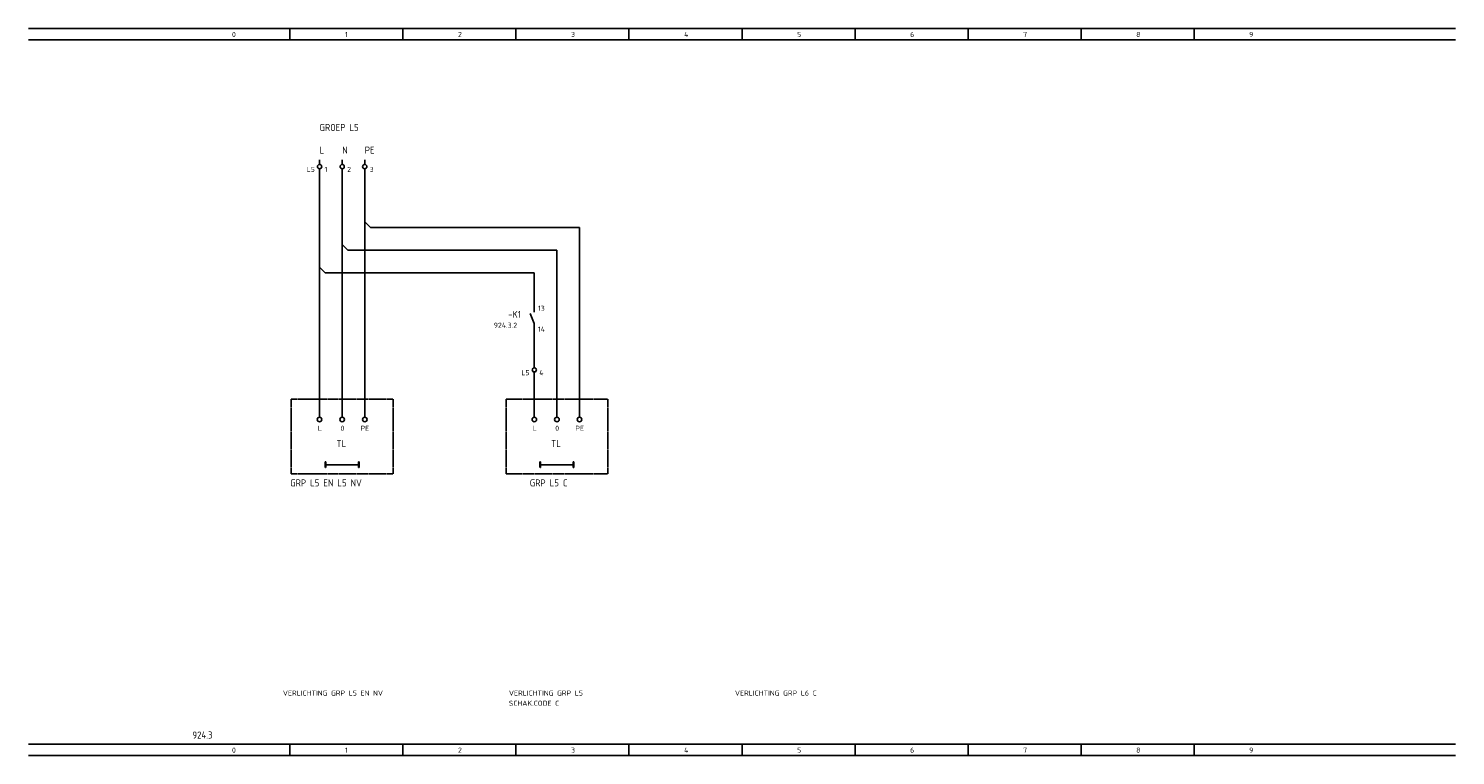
# Model space of a CAD drawing. Extents: x 36 to 1505, y -50 to 508.
# Tile 5 of 5: x 1000 to 1505, y 250 to 508. Entities that reach past the tile are written whole.
import ezdxf

# ---------------------------------------------------------------- set-up
doc = ezdxf.new("R2010")
doc.units = 0
doc.linetypes.add('EPLANLINE2', pattern=[0.375, 0.25, -0.125])
doc.linetypes.add('EPLANLINE7', pattern=[0])
for name, color, linetype in [('AANSLUITCODE', 3, 'CONTINUOUS'), ('AUTOCONNECTING', 2, 'CONTINUOUS'), ('EXTRA_TEKST', 7, 'CONTINUOUS'), ('KLEMMEN', 7, 'CONTINUOUS'), ('KRUISVERWIJZING', 7, 'CONTINUOUS'), ('ODC', 5, 'CONTINUOUS'), ('ONDERHOEK', 1, 'CONTINUOUS'), ('SPEC_TEKST', 5, 'CONTINUOUS'), ('SYMBOOL', 4, 'CONTINUOUS')]:
    doc.layers.add(name, color=color, linetype=linetype)
doc.styles.get("Standard").update_dxf_attribs({"font": 'ISOCP'})

# ---------------------------------------------------------------- blocks, each defined once
blk = doc.blocks.new('SO290')
at = {"layer": 'EXTRA_TEKST', "color": 3, "linetype": 'EPLANLINE7'}
blk.add_line((0, 1), (0, 4), dxfattribs=at)
blk.add_circle((0, 0), 0.8, dxfattribs=at)
blk = doc.blocks.new('165_0_EENDRAAD')
at = {"layer": 'EXTRA_TEKST', "color": 1, "linetype": 'EPLANLINE7'}
for p, q in [((-2, -1), (-2, 1)), ((-2, 1), (-1.8, 1)), ((-2, 0), (10, 0)), ((-1.8, 1), (-1.8, -1)), ((10, 1), (9.8, 1)), ((9.8, 1), (9.8, -1)), ((10, 0), (10, 1)), ((10, 0), (10, 1)), ((10, -1), (10, 0)), ((-1.8, -1), (-1.9, -1)), ((9.8, -1), (10, -1))]:
    blk.add_line(p, q, dxfattribs=at)
blk = doc.blocks.new('SO262')
at = {"layer": 'EXTRA_TEKST', "color": 3, "linetype": 'EPLANLINE7'}
for p, q in [((0, 4), (0, -2)), ((0, 2), (2, 0))]:
    blk.add_line(p, q, dxfattribs=at)
blk = doc.blocks.new('30_0_CBZ_NEN')
at = {"layer": 'SYMBOOL', "color": 3, "linetype": 'EPLANLINE7'}
for p, q in [((0, 4), (0, 3.2)), ((0, 3.2), (0, 2.4)), ((0, 0.8), (0, 0))]:
    blk.add_line(p, q, dxfattribs=at)
blk.add_circle((0, 1.6), 0.75, dxfattribs=at)
blk = doc.blocks.new('1_0_CBZ_NEN')
at = {"layer": 'SYMBOOL', "color": 3, "linetype": 'EPLANLINE7'}
for p, q in [((-1.5, 1.6), (0, -2)), ((0, 4), (0, 3.2)), ((0, 3.2), (0, 2)), ((0, -2), (0, -3.2)), ((0, -3.2), (0, -4))]:
    blk.add_line(p, q, dxfattribs=at)
blk = doc.blocks.new('SO280')
at = {"layer": 'EXTRA_TEKST', "color": 3, "linetype": 'EPLANLINE7'}
for p, q in [((-2, 0), (0, 0)), ((0, 0), (0, -2))]:
    blk.add_line(p, q, dxfattribs=at)

msp = doc.modelspace()

# ---------------------------------------------------------------- linework, layer by layer
at = {"layer": 'AUTOCONNECTING', "color": 3, "linetype": 'EPLANLINE7'}
for p, q in [((1103, 457), (1103, 423)), ((1111, 457), (1111, 431)), ((1119, 457), (1119, 439)), ((1119, 435), (1119, 373)), ((1121, 437), (1195, 437)), ((1195, 437), (1195, 373)), ((1111, 427), (1111, 373)), ((1113, 429), (1187, 429)), ((1187, 429), (1187, 373)), ((1105, 421), (1179, 421)), ((1179, 421), (1179, 409)), ((1103, 419), (1103, 373)), ((1179, 401), (1179, 389)), ((1179, 385), (1179, 373))]:
    msp.add_line(p, q, dxfattribs=at)
at = {"layer": 'EXTRA_TEKST', "color": 1, "linetype": 'EPLANLINE2'}
for p, q in [((1169, 376.2), (1169, 349.8)), ((1169, 376.2), (1205, 376.2)), ((1205, 376.2), (1205, 349.8)), ((1169, 349.8), (1205, 349.8))]:
    msp.add_line(p, q, dxfattribs=at)
at = {"layer": 'ONDERHOEK', "color": 1, "linetype": 'EPLANLINE7'}
for p, q in [((1000, 507.5), (1505, 507.5)), ((1092.5, 507.5), (1092.5, 503.5)), ((1132.5, 507.5), (1132.5, 503.5)), ((1172.5, 507.5), (1172.5, 503.5)), ((1212.5, 507.5), (1212.5, 503.5)), ((1252.5, 507.5), (1252.5, 503.5)), ((1292.5, 507.5), (1292.5, 503.5)), ((1332.5, 507.5), (1332.5, 503.5)), ((1372.5, 507.5), (1372.5, 503.5)), ((1412.5, 507.5), (1412.5, 503.5)), ((1000, 503.5), (1505, 503.5)), ((1505, 254), (1000, 254)), ((1092.5, 254), (1092.5, 250)), ((1132.5, 254), (1132.5, 250)), ((1172.5, 254), (1172.5, 250)), ((1212.5, 254), (1212.5, 250)), ((1252.5, 254), (1252.5, 250)), ((1292.5, 254), (1292.5, 250)), ((1332.5, 254), (1332.5, 250)), ((1372.5, 254), (1372.5, 250)), ((1412.5, 254), (1412.5, 250)), ((1000, 250), (1505, 250))]:
    msp.add_line(p, q, dxfattribs=at)
at = {"layer": 'ONDERHOEK', "color": 4, "linetype": 'EPLANLINE7'}
for p, q in [((1000, 507.5), (1000, 507.5)), ((1000, 254), (1000, 254))]:
    msp.add_line(p, q, dxfattribs=at)
at = {"layer": 'SYMBOOL', "color": 1, "linetype": 'EPLANLINE2'}
for p, q in [((1093, 376.2), (1093, 349.8)), ((1093, 376.2), (1129, 376.2)), ((1129, 376.2), (1129, 349.8)), ((1093, 349.8), (1129, 349.8))]:
    msp.add_line(p, q, dxfattribs=at)

# ---------------------------------------------------------------- block references
at = {"layer": 'SYMBOOL'}
ref = msp.add_blockref('30_0_CBZ_NEN', (1103, 457), dxfattribs=at)
ref.add_attrib('AANSLUITCODERING_1', 'L5', (1098.4, 456.7), dxfattribs={"layer": 'KLEMMEN', "color": 2, "height": 1.8})
ref.add_attrib('AANSLUITCODERING_2', '1', (1104.75, 456.7), dxfattribs={"layer": 'KLEMMEN', "color": 2, "height": 1.8})
ref = msp.add_blockref('30_0_CBZ_NEN', (1111, 457), dxfattribs=at)
ref.add_attrib('AANSLUITCODERING_1', '2', (1112.75, 456.7), dxfattribs={"layer": 'KLEMMEN', "color": 2, "height": 1.8})
ref = msp.add_blockref('30_0_CBZ_NEN', (1119, 457), dxfattribs=at)
ref.add_attrib('AANSLUITCODERING_1', '3', (1120.75, 456.7), dxfattribs={"layer": 'KLEMMEN', "color": 2, "height": 1.8})
for name, p in [('SO262', (1119, 437)), ('SO280', (1195, 437)), ('SO262', (1111, 429)), ('SO262', (1103, 421)), ('SO280', (1187, 429)), ('SO280', (1179, 421)), ('SO290', (1103, 369)), ('SO290', (1111, 369)), ('SO290', (1119, 369)), ('SO290', (1179, 369)), ('SO290', (1187, 369)), ('SO290', (1195, 369))]:
    msp.add_blockref(name, p, dxfattribs=at)
ref = msp.add_blockref('1_0_CBZ_NEN', (1179, 405), dxfattribs=at)
ref.add_attrib('ODC_1', '-K1', (1169.75, 405), dxfattribs={"layer": 'ODC', "color": 3, "height": 2.5})
ref.add_attrib('AANSLUITCODERING_1', '13', (1180.28, 407.5), dxfattribs={"layer": 'AANSLUITCODE', "color": 2, "height": 1.8})
ref.add_attrib('AANSLUITCODERING_2', '14', (1180.28, 400.1), dxfattribs={"layer": 'AANSLUITCODE', "color": 2, "height": 1.8})
ref = msp.add_blockref('30_0_CBZ_NEN', (1179, 385), dxfattribs=at)
ref.add_attrib('AANSLUITCODERING_1', 'L5', (1174.4, 384.7), dxfattribs={"layer": 'KLEMMEN', "color": 2, "height": 1.8})
ref.add_attrib('AANSLUITCODERING_2', '4', (1180.75, 384.7), dxfattribs={"layer": 'KLEMMEN', "color": 2, "height": 1.8})
ref = msp.add_blockref('165_0_EENDRAAD', (1107, 353), dxfattribs=at)
ref.add_attrib('ODC_1', 'TL', (1109, 359.25), dxfattribs={"layer": 'ODC', "color": 3, "height": 2.5})
ref = msp.add_blockref('165_0_EENDRAAD', (1183, 353), dxfattribs=at)
ref.add_attrib('ODC_1', 'TL', (1185, 359.25), dxfattribs={"layer": 'ODC', "color": 3, "height": 2.5})

# ---------------------------------------------------------------- texts
at = {"layer": 'EXTRA_TEKST', "color": 3}
for s, p in [('GRP L5 EN L5 NV', (1092.62, 345.3)), ('GRP L5 C', (1177.4, 345.3))]:
    msp.add_text(s, height=2.5, dxfattribs=at).set_placement(p)
at = {"layer": 'KRUISVERWIJZING', "color": 2}
msp.add_text('924.3.2', height=1.8, dxfattribs=at).set_placement((1164.65, 401.5))
at = {"layer": 'ONDERHOEK', "color": 2}
for s, p in [('0 ', (1072, 504.5)), ('1 ', (1112, 504.5)), ('2 ', (1152, 504.5)), ('3 ', (1192, 504.5)), ('4 ', (1232, 504.5)), ('5 ', (1272, 504.5)), ('6 ', (1312, 504.5)), ('7 ', (1352, 504.5)), ('8 ', (1392, 504.5)), ('9 ', (1432, 504.5)), ('0 ', (1072, 251)), ('1 ', (1112, 251)), ('2 ', (1152, 251)), ('3 ', (1192, 251)), ('4 ', (1232, 251)), ('5 ', (1272, 251)), ('6 ', (1312, 251)), ('7 ', (1352, 251)), ('8 ', (1392, 251)), ('9 ', (1432, 251))]:
    msp.add_text(s, height=1.8, dxfattribs=at).set_placement(p)
at = {"layer": 'ONDERHOEK', "color": 3}
msp.add_text('924.3', height=2.5, dxfattribs=at).set_placement((1058, 256))
at = {"layer": 'SPEC_TEKST', "color": 3}
for s, p in [('GROEP L5', (1103, 471.2)), ('L', (1103, 463.2)), ('N', (1111, 463.2)), ('PE', (1119, 463.2))]:
    msp.add_text(s, height=2.5, dxfattribs=at).set_placement(p)
at = {"layer": 'SPEC_TEKST', "color": 2}
for s, p in [('L', (1102.4, 365)), ('0', (1110.4, 365)), ('PE', (1117.5, 365)), ('L', (1178.4, 365)), ('0', (1186.4, 365)), ('PE', (1193.5, 365)), ('VERLICHTING GRP L5 EN NV', (1090, 271.2)), ('VERLICHTING GRP L5', (1170, 271.2)), ('VERLICHTING GRP L6 C', (1250, 271.2)), ('SCHAK.CODE C', (1170, 267.6))]:
    msp.add_text(s, height=1.8, dxfattribs=at).set_placement(p)

doc.saveas('drawing.dxf')
